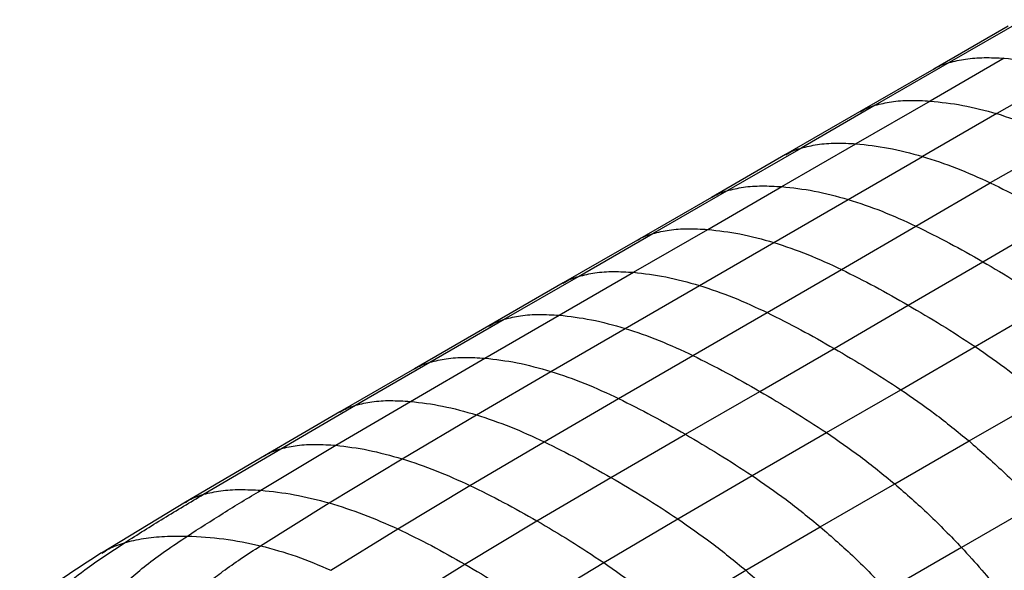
# Paper-space layout '_Isometric' of a CAD drawing. Header units: millimetres. Extents: x -373 to 687, y -154 to 896.
# Tile 4 of 15: x -342 to -110, y 581 to 711. Entities that reach past the tile are written whole.
import ezdxf

# ---------------------------------------------------------------- set-up
doc = ezdxf.new("R2010")
doc.units = ezdxf.units.MM

psp = doc.layouts.new('_Isometric')

# ---------------------------------------------------------------- linework, layer by layer
at = {"color": 7, "linetype": 'Continuous', "lineweight": 25}
for p, q in [((-105.08, 711.21), (-122.59, 701.11)), ((-108.7, 709.66), (-126.21, 699.55)), ((-109.57, 702.13), (-127.07, 692.03)), ((-126.21, 699.55), (-143.69, 689.46)), ((-122.59, 701.11), (-140.06, 691.02)), ((-93.81, 699.14), (-111.35, 689.06)), ((-127.07, 692.03), (-144.56, 681.94)), ((-140.06, 691.02), (-157.52, 680.94)), ((-143.69, 689.46), (-161.15, 679.38)), ((-111.35, 689.06), (-128.89, 678.96)), ((-95.29, 682.8), (-112.87, 672.73)), ((-174.98, 670.86), (-157.52, 680.94)), ((-162.04, 671.84), (-144.56, 681.94)), ((-161.15, 679.38), (-178.61, 669.3)), ((-146.42, 668.82), (-128.89, 678.96)), ((-179.53, 661.74), (-162.04, 671.84)), ((-130.43, 662.52), (-112.87, 672.73)), ((-178.61, 669.3), (-196.09, 659.21)), ((-192.45, 660.77), (-174.98, 670.86)), ((-163.93, 658.66), (-146.42, 668.82)), ((-114.67, 654.12), (-97.09, 664.36)), ((-147.96, 652.28), (-130.43, 662.52)), ((-209.96, 650.66), (-192.45, 660.77)), ((-197.05, 651.62), (-179.53, 661.74)), ((-196.09, 659.21), (-213.6, 649.1)), ((-181.46, 648.52), (-163.93, 658.66)), ((-132.21, 643.85), (-114.67, 654.12)), ((-227.49, 640.55), (-209.96, 650.66)), ((-214.58, 641.5), (-197.05, 651.62)), ((-165.47, 642.11), (-147.96, 652.28)), ((-213.59, 649.1), (-231.12, 638.98)), ((-198.99, 638.4), (-181.46, 648.52)), ((-149.73, 633.66), (-132.21, 643.85)), ((-116.44, 634.09), (-98.89, 644.31)), ((-232.11, 631.37), (-214.58, 641.5)), ((-183, 631.98), (-165.47, 642.11)), ((-231.12, 638.98), (-248.67, 628.85)), ((-245.02, 630.42), (-227.49, 640.55)), ((-216.52, 628.26), (-198.99, 638.4)), ((-133.98, 623.93), (-116.44, 634.09)), ((-200.54, 621.85), (-183, 631.98)), ((-167.26, 623.54), (-149.73, 633.66)), ((-262.55, 620.27), (-245.02, 630.42)), ((-249.65, 621.17), (-232.11, 631.37)), ((-248.67, 628.85), (-266.26, 618.68)), ((-234.08, 618.02), (-216.52, 628.26)), ((-184.79, 613.4), (-167.26, 623.53)), ((-151.5, 613.8), (-133.98, 623.93)), ((-280.18, 610.01), (-262.55, 620.27)), ((-267.21, 610.82), (-249.65, 621.17)), ((-218.1, 611.64), (-200.54, 621.85)), ((-117.9, 611.83), (-100.37, 621.96)), ((-266.26, 618.68), (-284.08, 608.34)), ((-251.59, 607.64), (-234.08, 618.02)), ((-202.34, 603.23), (-184.79, 613.4)), ((-169.04, 603.66), (-151.5, 613.8)), ((-284.91, 600.21), (-267.21, 610.82)), ((-235.6, 601.34), (-218.1, 611.64)), ((-135.43, 601.71), (-117.9, 611.83)), ((-298.39, 599.26), (-280.18, 610.01)), ((-284.08, 608.34), (-302.71, 597.41)), ((-268.81, 597.23), (-251.59, 607.64)), ((-219.81, 592.98), (-202.34, 603.23)), ((-186.58, 593.45), (-169.04, 603.66)), ((-152.97, 591.57), (-135.43, 601.71)), ((-252.63, 591.09), (-235.6, 601.34)), ((-302.71, 597.41), (-322.5, 585.39)), ((-284.96, 587.12), (-268.81, 597.23)), ((-102.13, 596.83), (-119.66, 586.71)), ((-236.82, 582.78), (-219.81, 592.98)), ((-204.05, 583.13), (-186.58, 593.45)), ((-268.43, 581.32), (-252.63, 591.09)), ((-170.53, 581.33), (-152.97, 591.57)), ((-119.66, 586.71), (-137.19, 576.58)), ((-221.06, 572.87), (-204.05, 583.13)), ((-252.66, 572.93), (-236.82, 582.78)), ((-188.04, 570.95), (-170.53, 581.33))]:
    psp.add_line(p, q, dxfattribs=at)
for points, knots in [([(-122.59, 701.11), (-121.32, 701.42), (-118.68, 702.06), (-114.3, 702.35), (-111.18, 702.2), (-109.57, 702.13)], [0, 0, 0, 0, 0.313488, 0.648057, 1, 1, 1, 1]), ([(-109.57, 702.13), (-107.02, 701.86), (-101.88, 701.32), (-96.52, 699.87), (-93.81, 699.14)], [0, 0, 0, 0, 0.496025, 1, 1, 1, 1]), ([(-126.19, 699.52), (-126.08, 699.6), (-125.01, 700.35), (-123.73, 700.75), (-122.59, 701.11)], [0, 0, 0, 0, 0.104153, 1, 1, 1, 1]), ([(-140.06, 691.02), (-138.79, 691.33), (-136.16, 691.97), (-131.79, 692.26), (-128.67, 692.11), (-127.07, 692.03)], [0, 0, 0, 0, 0.3134897, 0.6480441, 1, 1, 1, 1]), ([(-127.07, 692.03), (-124.53, 691.76), (-119.4, 691.22), (-114.05, 689.79), (-111.35, 689.06)], [0, 0, 0, 0, 0.496018, 1, 1, 1, 1]), ([(-143.67, 689.43), (-143.55, 689.51), (-142.48, 690.26), (-141.21, 690.66), (-140.06, 691.02)], [0, 0, 0, 0, 0.104131, 1, 1, 1, 1]), ([(-111.35, 689.06), (-108.67, 688.2), (-103.36, 686.49), (-97.97, 684.02), (-95.29, 682.8)], [0, 0, 0, 0, 0.50493, 1, 1, 1, 1]), ([(-161.12, 679.34), (-160.76, 679.56), (-159.64, 680.24), (-158.38, 680.65), (-157.52, 680.94)], [0, 0, 0, 0, 0.320639, 1, 1, 1, 1]), ([(-157.52, 680.94), (-156.25, 681.25), (-153.62, 681.89), (-149.26, 682.17), (-146.15, 682.02), (-144.56, 681.94)], [0, 0, 0, 0, 0.313494, 0.648047, 1, 1, 1, 1]), ([(-144.56, 681.94), (-142.02, 681.67), (-136.91, 681.12), (-131.58, 679.69), (-128.89, 678.96)], [0, 0, 0, 0, 0.496017, 1, 1, 1, 1]), ([(-128.89, 678.96), (-126.22, 678.1), (-120.93, 676.39), (-115.54, 673.94), (-112.87, 672.73)], [0, 0, 0, 0, 0.50489, 1, 1, 1, 1]), ([(-174.98, 670.86), (-173.7, 671.17), (-171.08, 671.82), (-166.73, 672.09), (-163.63, 671.92), (-162.04, 671.84)], [0, 0, 0, 0, 0.31349, 0.648044, 1, 1, 1, 1]), ([(-162.04, 671.84), (-159.51, 671.56), (-154.42, 671), (-149.1, 669.55), (-146.42, 668.82)], [0, 0, 0, 0, 0.496018, 1, 1, 1, 1]), ([(-112.87, 672.73), (-110.23, 671.43), (-104.98, 668.86), (-99.71, 665.85), (-97.09, 664.36)], [0, 0, 0, 0, 0.50236, 1, 1, 1, 1]), ([(-178.59, 669.27), (-178.48, 669.35), (-177.4, 670.1), (-176.12, 670.5), (-174.98, 670.86)], [0, 0, 0, 0, 0.1039799, 1, 1, 1, 1]), ([(-146.42, 668.82), (-143.75, 667.94), (-138.47, 666.22), (-133.09, 663.74), (-130.43, 662.52)], [0, 0, 0, 0, 0.5049303, 1, 1, 1, 1]), ([(-192.45, 660.77), (-191.18, 661.08), (-188.55, 661.73), (-184.21, 661.99), (-181.12, 661.82), (-179.53, 661.74)], [0, 0, 0, 0, 0.313488, 0.648057, 1, 1, 1, 1]), ([(-130.43, 662.52), (-127.79, 661.22), (-122.55, 658.62), (-117.29, 655.62), (-114.67, 654.12)], [0, 0, 0, 0, 0.502408, 1, 1, 1, 1]), ([(-196.07, 659.18), (-195.95, 659.26), (-194.87, 660.01), (-193.59, 660.41), (-192.45, 660.77)], [0, 0, 0, 0, 0.103943, 1, 1, 1, 1]), ([(-179.53, 661.74), (-177.01, 661.45), (-171.92, 660.88), (-166.61, 659.4), (-163.93, 658.66)], [0, 0, 0, 0, 0.4960249, 1, 1, 1, 1]), ([(-163.93, 658.66), (-161.27, 657.77), (-156, 656.02), (-150.62, 653.52), (-147.96, 652.28)], [0, 0, 0, 0, 0.505009, 1, 1, 1, 1]), ([(-114.67, 654.12), (-112.05, 652.59), (-106.79, 649.52), (-101.53, 646.05), (-98.89, 644.31)], [0, 0, 0, 0, 0.497587, 1, 1, 1, 1]), ([(-213.58, 649.07), (-213.46, 649.15), (-212.38, 649.91), (-211.1, 650.31), (-209.96, 650.66)], [0, 0, 0, 0, 0.10398, 1, 1, 1, 1]), ([(-209.96, 650.66), (-208.69, 650.98), (-206.06, 651.62), (-201.72, 651.88), (-198.63, 651.71), (-197.05, 651.62)], [0, 0, 0, 0, 0.313484, 0.648047, 1, 1, 1, 1]), ([(-197.05, 651.62), (-194.53, 651.34), (-189.44, 650.76), (-184.13, 649.27), (-181.46, 648.52)], [0, 0, 0, 0, 0.496025, 1, 1, 1, 1]), ([(-147.96, 652.28), (-145.32, 650.97), (-140.08, 648.35), (-134.83, 645.34), (-132.21, 643.85)], [0, 0, 0, 0, 0.5025111, 1, 1, 1, 1]), ([(-181.46, 648.52), (-178.79, 647.63), (-173.52, 645.86), (-168.14, 643.35), (-165.47, 642.11)], [0, 0, 0, 0, 0.505047, 1, 1, 1, 1]), ([(-132.21, 643.85), (-129.59, 642.32), (-124.34, 639.26), (-119.08, 635.82), (-116.44, 634.09)], [0, 0, 0, 0, 0.497486, 1, 1, 1, 1]), ([(-227.49, 640.55), (-226.22, 640.86), (-223.59, 641.5), (-219.25, 641.76), (-216.16, 641.59), (-214.58, 641.5)], [0, 0, 0, 0, 0.3134867, 0.6480518, 1, 1, 1, 1]), ([(-214.58, 641.5), (-212.06, 641.22), (-206.97, 640.64), (-201.66, 639.15), (-198.99, 638.4)], [0, 0, 0, 0, 0.496029, 1, 1, 1, 1]), ([(-165.47, 642.11), (-162.84, 640.79), (-157.6, 638.17), (-152.35, 635.16), (-149.73, 633.66)], [0, 0, 0, 0, 0.502555, 1, 1, 1, 1]), ([(-231.1, 638.95), (-230.99, 639.03), (-229.91, 639.79), (-228.63, 640.19), (-227.49, 640.55)], [0, 0, 0, 0, 0.10406, 1, 1, 1, 1]), ([(-198.99, 638.4), (-196.32, 637.51), (-191.05, 635.74), (-185.67, 633.23), (-183, 631.98)], [0, 0, 0, 0, 0.50505, 1, 1, 1, 1]), ([(-116.44, 634.09), (-113.77, 632.25), (-108.37, 628.52), (-103.06, 624.16), (-100.37, 621.96)], [0, 0, 0, 0, 0.4949833, 1, 1, 1, 1]), ([(-183, 631.98), (-180.37, 630.66), (-175.13, 628.04), (-169.87, 625.03), (-167.26, 623.54)], [0, 0, 0, 0, 0.502561, 1, 1, 1, 1]), ([(-149.73, 633.66), (-147.12, 632.14), (-141.86, 629.08), (-136.61, 625.65), (-133.98, 623.93)], [0, 0, 0, 0, 0.497445, 1, 1, 1, 1]), ([(-248.65, 628.82), (-248.53, 628.9), (-247.44, 629.66), (-246.16, 630.06), (-245.02, 630.42)], [0, 0, 0, 0, 0.107696, 1, 1, 1, 1]), ([(-245.02, 630.42), (-243.75, 630.73), (-241.12, 631.37), (-236.78, 631.63), (-233.69, 631.46), (-232.11, 631.37)], [0, 0, 0, 0, 0.31349, 0.648054, 1, 1, 1, 1]), ([(-232.11, 631.37), (-229.59, 631.08), (-224.51, 630.5), (-219.2, 629.01), (-216.52, 628.26)], [0, 0, 0, 0, 0.496019, 1, 1, 1, 1]), ([(-216.52, 628.26), (-213.86, 627.37), (-208.59, 625.6), (-203.2, 623.09), (-200.54, 621.85)], [0, 0, 0, 0, 0.505034, 1, 1, 1, 1]), ([(-167.26, 623.54), (-164.65, 622.01), (-159.39, 618.95), (-154.14, 615.52), (-151.5, 613.8)], [0, 0, 0, 0, 0.497437, 1, 1, 1, 1]), ([(-133.98, 623.93), (-131.3, 622.09), (-125.91, 618.38), (-120.59, 614.03), (-117.9, 611.83)], [0, 0, 0, 0, 0.494951, 1, 1, 1, 1]), ([(-266.24, 618.64), (-266.1, 618.74), (-265, 619.51), (-263.69, 619.92), (-262.55, 620.27)], [0, 0, 0, 0, 0.123892, 1, 1, 1, 1]), ([(-262.55, 620.27), (-261.28, 620.58), (-258.66, 621.21), (-254.32, 621.44), (-251.23, 621.26), (-249.65, 621.17)], [0, 0, 0, 0, 0.313523, 0.648073, 1, 1, 1, 1]), ([(-249.65, 621.17), (-247.13, 620.87), (-242.06, 620.27), (-236.75, 618.77), (-234.08, 618.02)], [0, 0, 0, 0, 0.495961, 1, 1, 1, 1]), ([(-200.54, 621.85), (-197.91, 620.53), (-192.67, 617.91), (-187.41, 614.9), (-184.79, 613.4)], [0, 0, 0, 0, 0.502546, 1, 1, 1, 1]), ([(-234.08, 618.02), (-231.42, 617.13), (-226.14, 615.37), (-220.76, 612.88), (-218.1, 611.64)], [0, 0, 0, 0, 0.5049036, 1, 1, 1, 1]), ([(-184.79, 613.4), (-182.18, 611.88), (-176.93, 608.82), (-171.68, 605.39), (-169.04, 603.66)], [0, 0, 0, 0, 0.497449, 1, 1, 1, 1]), ([(-151.5, 613.8), (-148.83, 611.96), (-143.44, 608.25), (-138.12, 603.91), (-135.43, 601.71)], [0, 0, 0, 0, 0.494946, 1, 1, 1, 1]), ([(-280.18, 610.01), (-278.9, 610.31), (-276.26, 610.92), (-271.9, 611.12), (-268.8, 610.92), (-267.21, 610.82)], [0, 0, 0, 0, 0.313585, 0.648065, 1, 1, 1, 1]), ([(-267.21, 610.82), (-264.68, 610.51), (-259.58, 609.88), (-254.27, 608.39), (-251.59, 607.64)], [0, 0, 0, 0, 0.495821, 1, 1, 1, 1]), ([(-218.1, 611.64), (-215.46, 610.33), (-210.21, 607.72), (-204.95, 604.72), (-202.34, 603.23)], [0, 0, 0, 0, 0.502442, 1, 1, 1, 1]), ([(-117.9, 611.83), (-115.2, 609.47), (-109.83, 604.8), (-104.68, 599.47), (-102.13, 596.83)], [0, 0, 0, 0, 0.503977, 1, 1, 1, 1]), ([(-284.05, 608.29), (-283.86, 608.43), (-282.69, 609.24), (-281.32, 609.66), (-280.18, 610.01)], [0, 0, 0, 0, 0.1638803, 1, 1, 1, 1]), ([(-251.59, 607.64), (-248.93, 606.76), (-243.65, 605.02), (-238.26, 602.56), (-235.6, 601.34)], [0, 0, 0, 0, 0.50462, 1, 1, 1, 1]), ([(-202.34, 603.23), (-199.72, 601.7), (-194.46, 598.63), (-189.22, 595.18), (-186.58, 593.45)], [0, 0, 0, 0, 0.497556, 1, 1, 1, 1]), ([(-169.04, 603.66), (-166.37, 601.83), (-160.97, 598.11), (-155.66, 593.77), (-152.97, 591.57)], [0, 0, 0, 0, 0.494964, 1, 1, 1, 1]), ([(-135.43, 601.71), (-132.73, 599.35), (-127.36, 594.68), (-122.21, 589.35), (-119.66, 586.71)], [0, 0, 0, 0, 0.503973, 1, 1, 1, 1]), ([(-317.02, 587.84), (-313.97, 589.77), (-307.84, 593.64), (-301.55, 597.39), (-298.39, 599.26)], [0, 0, 0, 0, 0.498472, 1, 1, 1, 1]), ([(-302.68, 597.35), (-302.39, 597.54), (-301.11, 598.43), (-299.58, 598.9), (-298.39, 599.26)], [0, 0, 0, 0, 0.222822, 1, 1, 1, 1]), ([(-302.22, 589.4), (-299.42, 591.21), (-293.73, 594.88), (-287.88, 598.41), (-284.91, 600.21)], [0, 0, 0, 0, 0.492346, 1, 1, 1, 1]), ([(-298.39, 599.26), (-297.07, 599.57), (-294.32, 600.2), (-289.78, 600.46), (-286.56, 600.29), (-284.91, 600.21)], [0, 0, 0, 0, 0.313474, 0.647952, 1, 1, 1, 1]), ([(-284.91, 600.21), (-282.28, 599.93), (-276.99, 599.37), (-271.56, 597.95), (-268.81, 597.23)], [0, 0, 0, 0, 0.495703, 1, 1, 1, 1]), ([(-235.6, 601.34), (-232.96, 600.05), (-227.7, 597.47), (-222.44, 594.47), (-219.81, 592.98)], [0, 0, 0, 0, 0.502221, 1, 1, 1, 1]), ([(-268.81, 597.23), (-266.1, 596.38), (-260.72, 594.7), (-255.31, 592.29), (-252.63, 591.09)], [0, 0, 0, 0, 0.5043501, 1, 1, 1, 1]), ([(-219.81, 592.98), (-217.19, 591.45), (-211.93, 588.37), (-206.68, 584.88), (-204.05, 583.13)], [0, 0, 0, 0, 0.497777, 1, 1, 1, 1]), ([(-186.58, 593.45), (-183.91, 591.61), (-178.52, 587.88), (-173.21, 583.53), (-170.53, 581.33)], [0, 0, 0, 0, 0.4950921, 1, 1, 1, 1]), ([(-252.63, 591.09), (-249.98, 589.81), (-244.71, 587.27), (-239.44, 584.27), (-236.82, 582.78)], [0, 0, 0, 0, 0.502002, 1, 1, 1, 1]), ([(-152.97, 591.57), (-150.27, 589.21), (-144.9, 584.54), (-139.75, 579.22), (-137.19, 576.58)], [0, 0, 0, 0, 0.503985, 1, 1, 1, 1]), ([(-332.58, 576.6), (-330.57, 578.22), (-327.15, 580.99), (-321.83, 584.68), (-318.63, 586.79), (-317.02, 587.84)], [0, 0, 0, 0, 0.415057, 0.707388, 1, 1, 1, 1]), ([(-322.44, 585.33), (-321.89, 585.69), (-320.26, 586.78), (-318.32, 587.42), (-317.02, 587.84)], [0, 0, 0, 0, 0.335152, 1, 1, 1, 1]), ([(-317.02, 587.84), (-315.56, 588.2), (-312.55, 588.94), (-307.55, 589.42), (-304.03, 589.41), (-302.22, 589.4)], [0, 0, 0, 0, 0.313278, 0.647902, 1, 1, 1, 1]), ([(-315.84, 579.26), (-314.57, 580.36), (-311.9, 582.65), (-307.29, 586), (-303.95, 588.24), (-302.22, 589.4)], [0, 0, 0, 0, 0.305451, 0.640589, 1, 1, 1, 1]), ([(-302.22, 589.4), (-299.37, 589.25), (-293.63, 588.95), (-287.87, 587.73), (-284.96, 587.12)], [0, 0, 0, 0, 0.496843, 1, 1, 1, 1]), ([(-322.47, 585.41), (-324.72, 583.96), (-329.19, 581.08), (-335.66, 576.62), (-339.76, 573.5), (-341.78, 571.97)], [0, 0, 0, 0, 0.341457, 0.676095, 1, 1, 1, 1]), ([(-297.35, 578.41), (-296.19, 579.31), (-293.71, 581.23), (-289.54, 584.11), (-286.54, 586.09), (-284.96, 587.12)], [0, 0, 0, 0, 0.295487, 0.630969, 1, 1, 1, 1]), ([(-284.96, 587.12), (-282.14, 586.36), (-276.54, 584.85), (-271.12, 582.49), (-268.43, 581.32)], [0, 0, 0, 0, 0.503883, 1, 1, 1, 1]), ([(-119.66, 586.71), (-118.05, 584.95), (-114.92, 581.53), (-110.54, 576.23), (-107.91, 572.56), (-106.63, 570.78)], [0, 0, 0, 0, 0.35195, 0.68652, 1, 1, 1, 1]), ([(-204.05, 583.13), (-201.38, 581.27), (-196.01, 577.52), (-190.71, 573.15), (-188.04, 570.95)], [0, 0, 0, 0, 0.49538, 1, 1, 1, 1]), ([(-236.82, 582.78), (-234.19, 581.24), (-228.92, 578.15), (-223.69, 574.63), (-221.06, 572.87)], [0, 0, 0, 0, 0.497993, 1, 1, 1, 1]), ([(-170.53, 581.33), (-167.82, 578.98), (-162.46, 574.31), (-157.3, 569.01), (-154.75, 566.38)], [0, 0, 0, 0, 0.504041, 1, 1, 1, 1])]:
    psp.add_open_spline(points, degree=3, knots=knots, dxfattribs=at)

doc.saveas('drawing.dxf')
